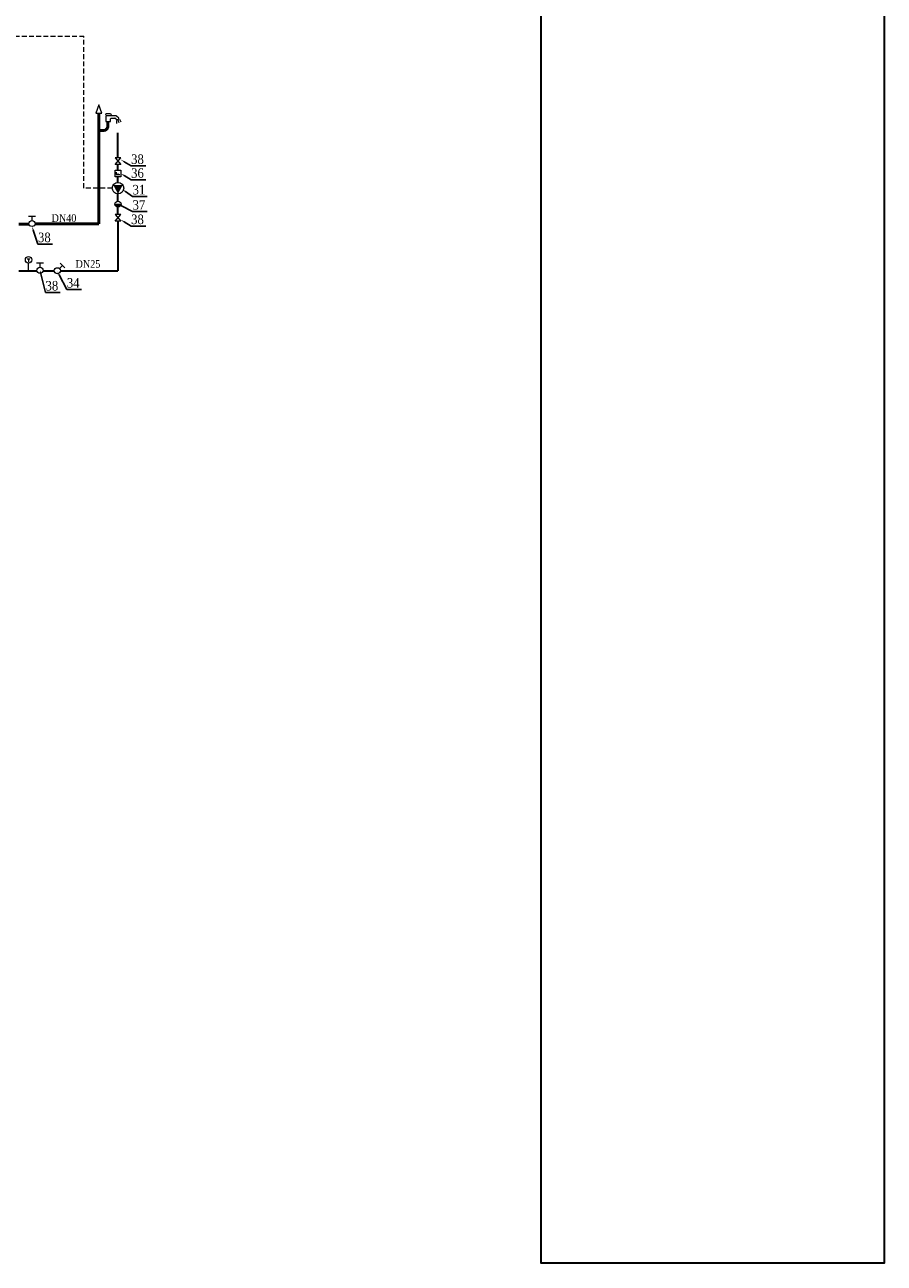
# Model space of a CAD drawing. Extents: x 395 to 255771, y -207783 to 366.
# Tile 10 of 10: x 210825 to 255771, y -207783 to -143022. Entities that reach past the tile are written whole.
import ezdxf
from ezdxf import colors
from ezdxf.entities.mleader import LeaderData, LeaderLine
from ezdxf.math import Vec2, Vec3

# ---------------------------------------------------------------- set-up
doc = ezdxf.new("R2010")
doc.units = 0
doc.header["$LTSCALE"] = 100
doc.linetypes.add('DASHED2', pattern=[0.375, 0.25, -0.125])
for name, color, linetype, lineweight in [('RR_IZC_Numeracja', 7, 'CONTINUOUS', 0), ('RR_IZC_opisy', 7, 'CONTINUOUS', 13), ('RR_IZC_Urzadzenia', 7, 'CONTINUOUS', 0), ('RR_IZC_zasilanie', 240, 'CONTINUOUS', 50), ('RRL_Cyrkulacja', 222, 'CYRKULACJA', 35), ('Zasilanie i automatyka Hoval', 8, 'CONTINUOUS', 18)]:
    doc.layers.add(name, color=color, linetype=linetype, lineweight=lineweight)
doc.styles.add('Garamond', font='GARA.TTF')
doc.styles.get("Standard").update_dxf_attribs({"font": 'arial.ttf', "height": 2.5})
doc.linetypes.add('CYRKULACJA', pattern='A,10,-6,["~",Standard,S=5,R=0,X=-4,Y=-2.5],-3', length=19)

msp = doc.modelspace()

# ---------------------------------------------------------------- hatches: boundary and pattern name
at = {"layer": 'RR_IZC_Urzadzenia'}
msp.add_hatch(color=256, dxfattribs=at).paths.add_polyline_path([(215860, -152403, -1), (215541, -152403)])

# ---------------------------------------------------------------- linework, layer by layer
at = {"layer": 'RR_IZC_opisy', "linetype": 'Continuous', "lineweight": 35}
msp.add_lwpolyline([(237829, -87872), (255771, -87872), (255771, -207783), (237829, -207783)], close=True, dxfattribs=at)
at = {"layer": 'RR_IZC_Urzadzenia'}
for p, q in [((214700, -147213), (214550, -147638)), ((214550, -147638), (214850, -147638)), ((214850, -147638), (214700, -147213)), ((215063, -147734), (215088, -147659)), ((215592, -147784), (215063, -147784)), ((215063, -147784), (215063, -148059)), ((215088, -147659), (215313, -147659)), ((215088, -148084), (215288, -148084)), ((215313, -147659), (215338, -147734)), ((215313, -148059), (215313, -147934)), ((215338, -147909), (215542, -147909)), ((215577, -147924), (215615, -147962)), ((215738, -147910), (215627, -147799)), ((215636, -147969), (215724, -147953)), ((215638, -148184), (215638, -148034)), ((215753, -148154), (215713, -148009)), ((215866, -148112), (215788, -147984)), ((215606, -150725), (215606, -150854)), ((215606, -150854), (215802, -150854)), ((215704, -150854), (215704, -150792)), ((215541, -152403), (215860, -152403)), ((210951, -155253), (211093, -155253)), ((211022, -155253), (211022, -155427)), ((211022, -155883), (211022, -155481)), ((212643, -155770), (212801, -155612)), ((212675, -155486), (212928, -155738))]:
    msp.add_line(p, q, dxfattribs=at)
at = {"layer": 'RR_IZC_Urzadzenia', "ltscale": 500}
for p, q in [((211026, -153032), (211383, -153032)), ((211204, -153256), (211204, -153032)), ((211444, -155473), (211801, -155473)), ((211622, -155697), (211622, -155473))]:
    msp.add_line(p, q, dxfattribs=at)
at = {"layer": 'RR_IZC_Urzadzenia'}
for points in [[(215850, -149987), (215550, -149987), (215850, -150337), (215550, -150337)], [(215550, -150627), (215850, -150627), (215850, -150977), (215550, -150977)], [(215850, -152942), (215550, -152942), (215850, -153292), (215550, -153292)]]:
    msp.add_lwpolyline(points, close=True, dxfattribs=at)
for centre, radius in [((215700, -151562), 300), ((215700, -152403), 159), ((211022, -155314), 167), ((212530, -155883), 159)]:
    msp.add_circle(centre, radius, dxfattribs=at)
at = {"layer": 'RR_IZC_Urzadzenia', "ltscale": 500}
for centre in [(211204, -153415), (211622, -155856)]:
    msp.add_circle(centre, 159, dxfattribs=at)
at = {"layer": 'RR_IZC_Urzadzenia'}
for centre, radius, start, end in [((215088, -148059), 25, 180, 270), ((215088, -148059), 25, 180, 270), ((215288, -148059), 25, 270, 0), ((215288, -148059), 25, 270, 0), ((215338, -147934), 25, 90, 180), ((215338, -147934), 25, 90, 180), ((215542, -147959), 50, 45, 90), ((215592, -147834), 50, 45, 90), ((215632, -147944), 25, 225, 278.1301), ((215721, -147928), 25, 278.1301, 45)]:
    msp.add_arc(centre, radius, start, end, dxfattribs=at)
msp.add_solid([(215700, -151862), (215450, -151399), (215950, -151399)], dxfattribs=at)
at = {"layer": 'RR_IZC_zasilanie'}
for p, q in [((214700, -153438), (214700, -147638)), ((215163, -148348), (215163, -148123)), ((214700, -148548), (214963, -148548)), ((211049, -153442), (210508, -153442)), ((214700, -153438), (211399, -153438))]:
    msp.add_line(p, q, dxfattribs=at)
msp.add_arc((214963, -148348), 200, 270, 0, dxfattribs=at)
at = {"layer": 'RRL_Cyrkulacja', "ltscale": 100}
for p, q in [((215700, -149987), (215700, -148670)), ((215700, -150627), (215700, -150337)), ((215700, -151262), (215700, -150977)), ((215700, -152243), (215700, -151862)), ((215700, -152942), (215700, -152562)), ((215700, -153292), (215700, -155883)), ((210508, -155883), (211467, -155883)), ((211817, -155883), (212371, -155883)), ((212690, -155883), (215700, -155883))]:
    msp.add_line(p, q, dxfattribs=at)
at = {"layer": 'Zasilanie i automatyka Hoval', "linetype": 'DASHED2', "ltscale": 10}
for p, q in [((180304, -143611), (213919, -143611)), ((213919, -151562), (213919, -143611)), ((215400, -151562), (213919, -151562))]:
    msp.add_line(p, q, dxfattribs=at)

# ---------------------------------------------------------------- texts
at = {"layer": 'RR_IZC_Numeracja', "char_height": 400, "width": 70.63, "attachment_point": 1, "style": 'Garamond'}
for s, insert in [('DN40', (212225, -152929)), ('DN25', (213480, -155330))]:
    msp.add_mtext(s, dxfattribs=dict(at, insert=insert))

# ---------------------------------------------------------------- leaders
at = {"layer": 'RR_IZC_Numeracja'}
ml = msp.add_multileader_mtext('Standard', dxfattribs=at)
ml.set_content('38', style='Garamond')
ml.set_leader_properties()
ml.build(insert=Vec2(0, 0))
ml.multileader.update_dxf_attribs({"text_left_attachment_type": 6, "text_right_attachment_type": 6, "dogleg_length": 0, "arrow_head_size": 200})
ctx = ml.context
ctx.base_point, ctx.char_height, ctx.arrow_head_size, ctx.plane_origin = Vec3(216385, -150401), 500, 200, Vec3(74684, 6741)
ctx.left_attachment, ctx.right_attachment = 6, 6
notes = []
notes.append((ctx, [(0, (1, 1, 0), (216385, -150401), (1, 0), 0, [(0, [(215850, -150077)], 0, [])])]))
ctx.mtext.insert = Vec3(216387, -149801)
ml = msp.add_multileader_mtext('Standard', dxfattribs=at)
ml.set_content('36', style='Garamond')
ml.set_leader_properties()
ml.build(insert=Vec2(0, 0))
ml.multileader.update_dxf_attribs({"text_left_attachment_type": 6, "text_right_attachment_type": 6, "dogleg_length": 0, "arrow_head_size": 200})
ctx = ml.context
ctx.base_point, ctx.char_height, ctx.arrow_head_size, ctx.plane_origin = Vec3(216385, -151125), 500, 200, Vec3(74684, 6016)
ctx.left_attachment, ctx.right_attachment = 6, 6
notes.append((ctx, [(0, (1, 1, 0), (216385, -151125), (1, 0), 0, [(0, [(215850, -150802)], 0, [])])]))
ctx.mtext.insert = Vec3(216387, -150525)
ml = msp.add_multileader_mtext('Standard', dxfattribs=at)
ml.set_content('31', style='Garamond')
ml.set_leader_properties()
ml.build(insert=Vec2(0, 0))
ml.multileader.update_dxf_attribs({"text_left_attachment_type": 6, "text_right_attachment_type": 6, "dogleg_length": 0, "arrow_head_size": 200})
ctx = ml.context
ctx.base_point, ctx.char_height, ctx.arrow_head_size, ctx.plane_origin = Vec3(216462, -151995), 500, 200, Vec3(74465, 4502)
ctx.left_attachment, ctx.right_attachment = 6, 6
notes.append((ctx, [(0, (1, 1, 0), (216462, -151995), (1, 0), 0, [(0, [(215925, -151631)], 0, [])])]))
ctx.mtext.insert = Vec3(216464, -151395)
ml = msp.add_multileader_mtext('Standard', dxfattribs=at)
ml.set_content('37', style='Garamond')
ml.set_leader_properties()
ml.build(insert=Vec2(0, 0))
ml.multileader.update_dxf_attribs({"text_left_attachment_type": 6, "text_right_attachment_type": 6, "dogleg_length": 0, "arrow_head_size": 200})
ctx = ml.context
ctx.base_point, ctx.char_height, ctx.arrow_head_size, ctx.plane_origin = Vec3(216462, -152794), 500, 200, Vec3(74465, 3703)
ctx.left_attachment, ctx.right_attachment = 6, 6
notes.append((ctx, [(0, (1, 1, 0), (216462, -152794), (1, 0), 0, [(0, [(215700, -152403)], 0, [])])]))
ctx.mtext.insert = Vec3(216464, -152194)
ml = msp.add_multileader_mtext('Standard', dxfattribs=at)
ml.set_content('38', style='Garamond')
ml.set_leader_properties()
ml.build(insert=Vec2(0, 0))
ml.multileader.update_dxf_attribs({"text_left_attachment_type": 6, "text_right_attachment_type": 6, "dogleg_length": 0, "arrow_head_size": 200})
ctx = ml.context
ctx.base_point, ctx.char_height, ctx.arrow_head_size, ctx.plane_origin = Vec3(216385, -153545), 500, 200, Vec3(74684, 3596)
ctx.left_attachment, ctx.right_attachment = 6, 6
notes.append((ctx, [(0, (1, 1, 0), (216385, -153545), (1, 0), 0, [(0, [(215850, -153222)], 0, [])])]))
ctx.mtext.insert = Vec3(216387, -152945)
ml = msp.add_multileader_mtext('Standard', dxfattribs=at)
ml.set_content('38', style='Garamond')
ml.set_leader_properties()
ml.build(insert=Vec2(0, 0))
ml.multileader.update_dxf_attribs({"text_left_attachment_type": 6, "text_right_attachment_type": 6, "dogleg_length": 0, "arrow_head_size": 200})
ctx = ml.context
ctx.base_point, ctx.char_height, ctx.arrow_head_size, ctx.plane_origin = Vec3(211516, -154490), 500, 200, Vec3(69815, 2651)
ctx.left_attachment, ctx.right_attachment = 6, 6
notes.append((ctx, [(0, (1, 1, 0), (211516, -154490), (1, 0), 0, [(0, [(211204, -153574)], 0, [])])]))
ctx.mtext.insert = Vec3(211518, -153890)
ml = msp.add_multileader_mtext('Standard', dxfattribs=at)
ml.set_content('38', style='Garamond')
ml.set_leader_properties()
ml.build(insert=Vec2(0, 0))
ml.multileader.update_dxf_attribs({"text_left_attachment_type": 6, "text_right_attachment_type": 6, "dogleg_length": 0, "arrow_head_size": 200})
ctx = ml.context
ctx.base_point, ctx.char_height, ctx.arrow_head_size, ctx.plane_origin = Vec3(211910, -157018), 500, 200, Vec3(70209, 123)
ctx.left_attachment, ctx.right_attachment = 6, 6
notes.append((ctx, [(0, (1, 1, 0), (211910, -157018), (1, 0), 0, [(0, [(211622, -155856)], 0, [])])]))
ctx.mtext.insert = Vec3(211912, -156418)
ml = msp.add_multileader_mtext('Standard', dxfattribs=at)
ml.set_content('34', style='Garamond')
ml.set_leader_properties()
ml.build(insert=Vec2(0, 0))
ml.multileader.update_dxf_attribs({"text_left_attachment_type": 6, "text_right_attachment_type": 6, "dogleg_length": 0, "arrow_head_size": 200})
ctx = ml.context
ctx.base_point, ctx.char_height, ctx.arrow_head_size, ctx.plane_origin = Vec3(213024, -156867), 500, 200, Vec3(71069, 203)
ctx.left_attachment, ctx.right_attachment = 6, 6
notes.append((ctx, [(0, (1, 1, 0), (213024, -156867), (1, 0), 0, [(0, [(212529, -155930)], 0, [])])]))
ctx.mtext.insert = Vec3(213026, -156267)
for ctx, leaders in notes:
    for number, flags, end, landing, length, lines in leaders:
        leader = LeaderData()
        leader.index, (leader.has_last_leader_line, leader.has_dogleg_vector, leader.attachment_direction) = number, flags
        leader.last_leader_point, leader.dogleg_vector, leader.dogleg_length = Vec3(end), Vec3(landing), length
        for number, points, colour, breaks in lines:
            line = LeaderLine()
            line.index, line.vertices, line.color, line.breaks = number, Vec3.list(points), colors.encode_raw_color(colour), breaks
            leader.lines.append(line)
        ctx.leaders.append(leader)

doc.saveas('drawing.dxf')
